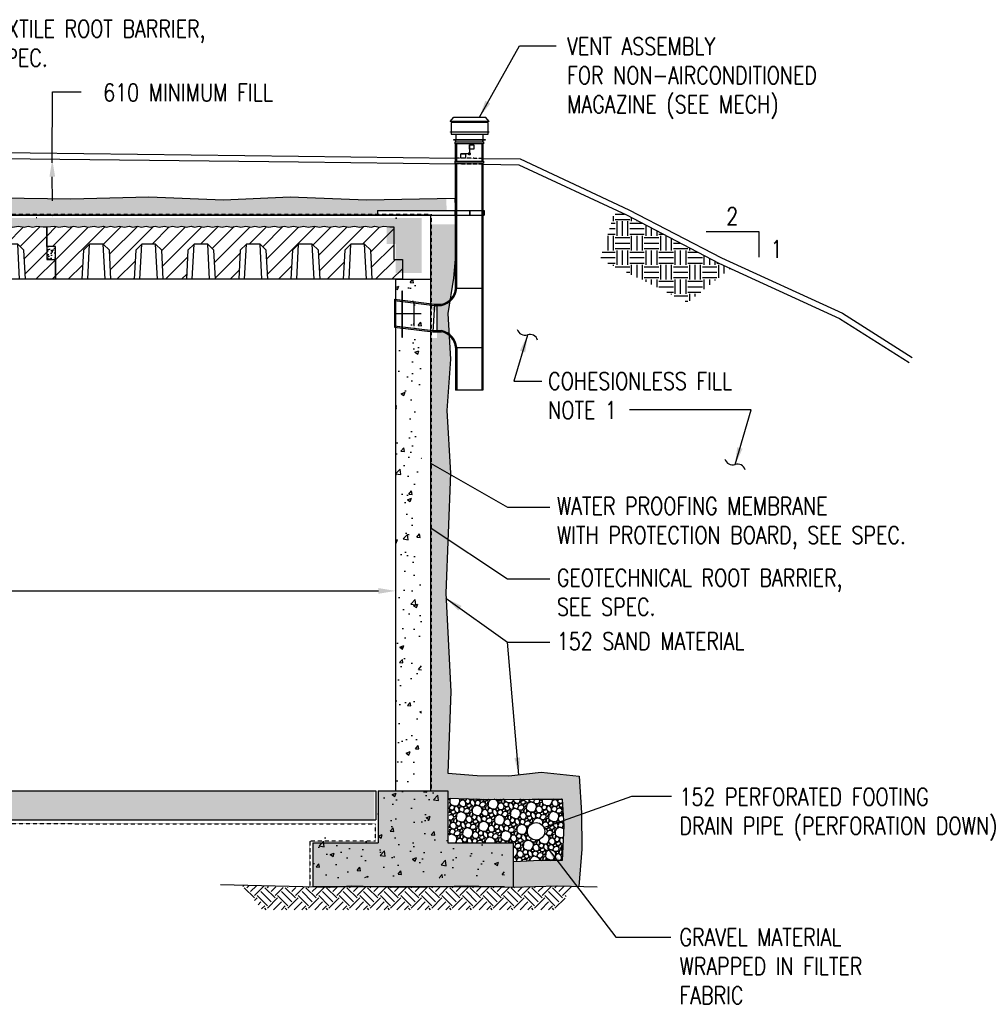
# Model space of a CAD drawing. Header units: millimetres. Extents: x -1420 to 32684, y -3794 to 19736.
# Tile 8 of 8: x 23816 to 32215, y 10800 to 19407. Entities that reach past the tile are written whole.
import ezdxf

# ---------------------------------------------------------------- set-up
doc = ezdxf.new("R2010")
doc.units = ezdxf.units.MM
doc.linetypes.add('HIDDEN', pattern=[0.375, 0.25, -0.125])
doc.linetypes.add('HIDDEN2', pattern=[0.1875, 0.125, -0.0625])
for name, color, linetype in [('1', 8, 'Continuous'), ('M-ANNO-TEXT', 8, 'Continuous'), ('M-EXHS-DUCT', 8, 'Continuous'), ('S-ANNO-DIMS', 2, 'Continuous'), ('S-ANNO-TEXT', 3, 'Continuous'), ('S-SECT-CONC', 3, 'Continuous'), ('S-SECT-PATT', 1, 'Continuous'), ('S-STRL-MISC', 4, 'Continuous')]:
    doc.layers.add(name, color=color, linetype=linetype)
doc.styles.add('BASE48', font='romans.shx', dxfattribs={"width": 0.8})
doc.dimstyles.new('DIM48', dxfattribs={"dimscale": 48, "dimtxt": 0.125, "dimasz": 0.09375, "dimexe": 0.0625, "dimexo": 0.0625, "dimgap": 0.0625, "dimtad": 1, "dimdec": 4, "dimzin": 3, "dimdsep": 46, "dimlunit": 4, "dimtxsty": 'BASE48', "dimblk": 'ARCHTICK', "dimcen": 0.09, "dimdle": 0.0625, "dimclrd": 256, "dimclre": 256, "dimclrt": 4, "dimadec": 0, "dimazin": 0, "dimtfac": 1, "dimtdec": 4, "dimtmove": 0, "dimatfit": 2, "dimfxl": 1, "dimfrac": 2, "dimtolj": 1, "dimtzin": 0, "dimlwd": -1, "dimlwe": -1, "dimarcsym": 0})
pattern_1 = [(50, (1140.64, -220.34), (358.63, -31.376), [37.5, -412.5]), (355, (1140.64, -220.34), (-69.3757, 376.096), [30, -330]), (100.4514, (1170.53, -222.95), (289.2547, 344.7198), [31.87, -350.571]), (46.1842, (1140.64, -120.34), (533.6205, -82.7595), [56.25, -618.75]), (96.6356, (1185.1, -127.24), (467.331, 487.059), [47.805, -525.8565]), (351.1842, (1140.64, -120.34), (467.331, 487.059), [45, -495]), (21, (1190.64, -145.34), (298.4535, -201.3094), [37.5, -412.5]), (326, (1190.64, -145.34), (121.6577, 362.575), [30, -330]), (71.4514, (1215.5, -162.1), (420.1113, 161.2652), [31.87, -350.571]), (37.5, (1140.64, -220.34), (6.07993, 166.44693), [0, -326, 0, -335, 0, -331.25]), (7.5, (1140.64, -220.34), (131.5348, 197.2059), [0, -191, 0, -318.5, 0, -126.25]), (327.5, (1029.14, -220.34), (266.9112, -11.27744), [0, -125, 0, -390, 0, -517.5]), (317.5, (979.14, -220.34), (291.593, 50.0525), [0, -162.5, 0, -259, 0, -367.5])]
pattern_2 = [(45, (-29316.08, -24681.97), (-70.71068, 70.71068), [])]

# ---------------------------------------------------------------- blocks, each defined once
blk = doc.blocks.new('A$C4E4C74AB')
at = {"layer": 'S-SECT-PATT'}
h = blk.add_hatch(dxfattribs=at)
h.set_pattern_fill('ANSI31', color=256, scale=800, style=0)
h.set_pattern_definition(pattern_2)
h.paths.add_polyline_path([(-76, 460), (-109, 460), (-163.5, 463.2), (-199.7, 456.8), (-240.5, 463.2), (-274.2, 456.8), (-326.6, 463.2), (-374, 456.8), (-417.7, 463.2), (-469.1, 456.8), (-514, 463.2), (-551.7, 456.8), (-588.9, 463.2), (-637.3, 456.8), (-685.1, 463.2), (-724.9, 456.8), (-769.2, 463.2), (-824.6, 456.8), (-862.3, 463.2), (-904.6, 456.8), (-954.1, 463.2), (-992.8, 456.8), (-1034.1, 463.2), (-1078.4, 456.8), (-1118.1, 463.2), (-1167.6, 456.8), (-1207.3, 463.2), (-1248.1, 456.8), (-1290.5, 463.2), (-1325.6, 456.8), (-1367.3, 463.2), (-1412.3, 456.8), (-1451.6, 463.2), (-1493.9, 456.8), (-1536.6, 463.2), (-1576.9, 456.8), (-1620.2, 463.2), (-1659.9, 456.8), (-1701.3, 463.2), (-1739.6, 456.8), (-1777.8, 463.2), (-1816.6, 456.8), (-1847.8, 463.2), (-1891, 456.8), (-1928.9, 463.2), (-1967.7, 456.8), (-2009.9, 463.2), (-2043.6, 456.8), (-2080.9, 463.2), (-2126.8, 456.8), (-2162.5, 463.2), (-2205.3, 456.8), (-2241, 463.2), (-2279.4, 456.8), (-2315.1, 463.2), (-2357.4, 456.8), (-2389.1, 463.2), (-2429.3, 456.8), (-2471.6, 463.2), (-2512.5, 456.8), (-2549.2, 463.2), (-2588.5, 456.8), (-2613.6, 463.2), (-2659.9, 456.8), (-2694.6, 463.2), (-2745.6, 456.8), (-2782.3, 463.2), (-2832.7, 456.8), (-2872.4, 463.2), (-2916.2, 456.8), (-2952.4, 463.2), (-3004.8, 456.8), (-3039.5, 463.2), (-3108, 460), (-3108, 287.4), (-3032, 287.4), (-3032, 0), (-2802, 0), (-2788.7, 254.1), (-2734.8, 308), (-2734.8, 308), (-2615.2, 308), (-2561.3, 254.1), (-2548, 0), (-2345, 0), (-2331.7, 254.1), (-2277.8, 308), (-2277.8, 308), (-2158.2, 308), (-2104.3, 254.1), (-2091, 0), (-1888, 0), (-1874.7, 254.1), (-1820.8, 308), (-1820.8, 308), (-1701.2, 308), (-1647.3, 254.1), (-1634, 0), (-1431, 0), (-1417.7, 254.1), (-1363.8, 308), (-1363.8, 308), (-1244.2, 308), (-1190.3, 254.1), (-1177, 0), (-974, 0), (-960.7, 254.1), (-906.8, 308), (-906.8, 308), (-787.2, 308), (-733.3, 254.1), (-720, 0), (-517, 0), (-503.7, 254.1), (-449.8, 308), (-449.8, 308), (-330.2, 308), (-276.3, 254.1), (-263, 0), (0, 0), (0, 172.6), (-76, 172.6)])
at = {"layer": 'S-SECT-CONC'}
blk.add_lwpolyline([(-76, 460), (-76, 172.6), (0, 172.6), (0, 0), (-3032, 0), (-3032, 287.4), (-3108, 287.4), (-3108, 460), (-3039.5, 463.2), (-3004.8, 456.8), (-2952.4, 463.2), (-2916.2, 456.8), (-2872.4, 463.2), (-2832.7, 456.8), (-2782.3, 463.2), (-2745.6, 456.8), (-2694.6, 463.2), (-2659.9, 456.8), (-2613.6, 463.2), (-2588.5, 456.8), (-2549.2, 463.2), (-2512.5, 456.8), (-2471.6, 463.2), (-2429.3, 456.8), (-2389.1, 463.2), (-2357.4, 456.8), (-2315.1, 463.2), (-2279.4, 456.8), (-2241, 463.2), (-2205.3, 456.8), (-2162.5, 463.2), (-2126.8, 456.8), (-2080.9, 463.2), (-2043.6, 456.8), (-2009.9, 463.2), (-1967.7, 456.8), (-1928.9, 463.2), (-1891, 456.8), (-1847.8, 463.2), (-1816.6, 456.8), (-1777.8, 463.2), (-1739.6, 456.8), (-1701.3, 463.2), (-1659.9, 456.8), (-1620.2, 463.2), (-1576.9, 456.8), (-1536.6, 463.2), (-1493.9, 456.8), (-1451.6, 463.2), (-1412.3, 456.8), (-1367.3, 463.2), (-1325.6, 456.8), (-1290.5, 463.2), (-1248.1, 456.8), (-1207.3, 463.2), (-1167.6, 456.8), (-1118.1, 463.2), (-1078.4, 456.8), (-1034.1, 463.2), (-992.8, 456.8), (-954.1, 463.2), (-904.6, 456.8), (-862.3, 463.2), (-824.6, 456.8), (-769.2, 463.2), (-724.9, 456.8), (-685.1, 463.2), (-637.3, 456.8), (-588.9, 463.2), (-551.7, 456.8), (-514, 463.2), (-469.1, 456.8), (-417.7, 463.2), (-374, 456.8), (-326.6, 463.2), (-274.2, 456.8), (-240.5, 463.2), (-199.7, 456.8), (-163.5, 463.2), (-109, 460)], close=True, dxfattribs=at)
for points in [[(-2548, 0), (-2561.3, 254.1), (-2615.2, 308), (-2734.8, 308), (-2788.7, 254.1), (-2802, 0)], [(-2091, 0), (-2104.3, 254.1), (-2158.2, 308), (-2277.8, 308), (-2331.7, 254.1), (-2345, 0)], [(-1634, 0), (-1647.3, 254.1), (-1701.2, 308), (-1820.8, 308), (-1874.7, 254.1), (-1888, 0)], [(-1177, 0), (-1190.3, 254.1), (-1244.2, 308), (-1363.8, 308), (-1417.7, 254.1), (-1431, 0)], [(-720, 0), (-733.3, 254.1), (-787.2, 308), (-906.8, 308), (-960.7, 254.1), (-974, 0)], [(-263, 0), (-276.3, 254.1), (-330.2, 308), (-449.8, 308), (-503.7, 254.1), (-517, 0)]]:
    blk.add_lwpolyline(points, dxfattribs=at)
at = {"layer": 'S-SECT-PATT'}
for p, q in [((-2750.9, 0), (-2734.8, 308)), ((-2599.1, 0), (-2615.2, 308)), ((-2293.9, 0), (-2277.8, 308)), ((-2142.1, 0), (-2158.2, 308)), ((-1836.9, 0), (-1820.8, 308)), ((-1685.1, 0), (-1701.2, 308)), ((-1379.9, 0), (-1363.8, 308)), ((-1228.1, 0), (-1244.2, 308)), ((-922.9, 0), (-906.8, 308)), ((-771.1, 0), (-787.2, 308)), ((-465.9, 0), (-449.8, 308)), ((-314.1, 0), (-330.2, 308))]:
    blk.add_line(p, q, dxfattribs=at)
blk = doc.blocks.new('A$C40BD3B59')
at = {"layer": 'S-SECT-PATT'}
h = blk.add_hatch(dxfattribs=at)
h.set_pattern_fill('ANSI31', color=256, scale=800, style=0)
h.set_pattern_definition(pattern_2)
h.paths.add_polyline_path([(-76, 460), (-109, 460), (-163.5, 463.2), (-199.7, 456.8), (-240.5, 463.2), (-274.2, 456.8), (-326.6, 463.2), (-374, 456.8), (-417.7, 463.2), (-469.1, 456.8), (-514, 463.2), (-551.7, 456.8), (-588.9, 463.2), (-637.3, 456.8), (-685.1, 463.2), (-724.9, 456.8), (-769.2, 463.2), (-824.6, 456.8), (-862.3, 463.2), (-904.6, 456.8), (-954.1, 463.2), (-992.8, 456.8), (-1034.1, 463.2), (-1078.4, 456.8), (-1118.1, 463.2), (-1167.6, 456.8), (-1207.3, 463.2), (-1248.1, 456.8), (-1290.5, 463.2), (-1325.6, 456.8), (-1367.3, 463.2), (-1412.3, 456.8), (-1451.6, 463.2), (-1493.9, 456.8), (-1536.6, 463.2), (-1576.9, 456.8), (-1620.2, 463.2), (-1659.9, 456.8), (-1701.3, 463.2), (-1739.6, 456.8), (-1777.8, 463.2), (-1816.6, 456.8), (-1847.8, 463.2), (-1891, 456.8), (-1928.9, 463.2), (-1967.7, 456.8), (-2009.9, 463.2), (-2043.6, 456.8), (-2080.9, 463.2), (-2126.8, 456.8), (-2162.5, 463.2), (-2205.3, 456.8), (-2241, 463.2), (-2279.4, 456.8), (-2315.1, 463.2), (-2357.4, 456.8), (-2389.1, 463.2), (-2429.3, 456.8), (-2471.6, 463.2), (-2512.5, 456.8), (-2549.2, 463.2), (-2588.5, 456.8), (-2613.6, 463.2), (-2659.9, 456.8), (-2694.6, 463.2), (-2745.6, 456.8), (-2782.3, 463.2), (-2832.7, 456.8), (-2872.4, 463.2), (-2916.2, 456.8), (-2952.4, 463.2), (-3004.8, 456.8), (-3039.5, 463.2), (-3108, 460), (-3108, 287.4), (-3032, 287.4), (-3032, 0), (-2802, 0), (-2788.7, 254.1), (-2734.8, 308), (-2734.8, 308), (-2615.2, 308), (-2561.3, 254.1), (-2548, 0), (-2345, 0), (-2331.7, 254.1), (-2277.8, 308), (-2277.8, 308), (-2158.2, 308), (-2104.3, 254.1), (-2091, 0), (-1888, 0), (-1874.7, 254.1), (-1820.8, 308), (-1820.8, 308), (-1701.2, 308), (-1647.3, 254.1), (-1634, 0), (-1431, 0), (-1417.7, 254.1), (-1363.8, 308), (-1363.8, 308), (-1244.2, 308), (-1190.3, 254.1), (-1177, 0), (-974, 0), (-960.7, 254.1), (-906.8, 308), (-906.8, 308), (-787.2, 308), (-733.3, 254.1), (-720, 0), (-517, 0), (-503.7, 254.1), (-449.8, 308), (-449.8, 308), (-330.2, 308), (-276.3, 254.1), (-263, 0), (0, 0), (0, 172.6), (-76, 172.6)])
at = {"layer": 'S-SECT-CONC'}
blk.add_lwpolyline([(-76, 460), (-76, 172.6), (0, 172.6), (0, 0), (-3032, 0), (-3032, 287.4), (-3108, 287.4), (-3108, 460), (-3039.5, 463.2), (-3004.8, 456.8), (-2952.4, 463.2), (-2916.2, 456.8), (-2872.4, 463.2), (-2832.7, 456.8), (-2782.3, 463.2), (-2745.6, 456.8), (-2694.6, 463.2), (-2659.9, 456.8), (-2613.6, 463.2), (-2588.5, 456.8), (-2549.2, 463.2), (-2512.5, 456.8), (-2471.6, 463.2), (-2429.3, 456.8), (-2389.1, 463.2), (-2357.4, 456.8), (-2315.1, 463.2), (-2279.4, 456.8), (-2241, 463.2), (-2205.3, 456.8), (-2162.5, 463.2), (-2126.8, 456.8), (-2080.9, 463.2), (-2043.6, 456.8), (-2009.9, 463.2), (-1967.7, 456.8), (-1928.9, 463.2), (-1891, 456.8), (-1847.8, 463.2), (-1816.6, 456.8), (-1777.8, 463.2), (-1739.6, 456.8), (-1701.3, 463.2), (-1659.9, 456.8), (-1620.2, 463.2), (-1576.9, 456.8), (-1536.6, 463.2), (-1493.9, 456.8), (-1451.6, 463.2), (-1412.3, 456.8), (-1367.3, 463.2), (-1325.6, 456.8), (-1290.5, 463.2), (-1248.1, 456.8), (-1207.3, 463.2), (-1167.6, 456.8), (-1118.1, 463.2), (-1078.4, 456.8), (-1034.1, 463.2), (-992.8, 456.8), (-954.1, 463.2), (-904.6, 456.8), (-862.3, 463.2), (-824.6, 456.8), (-769.2, 463.2), (-724.9, 456.8), (-685.1, 463.2), (-637.3, 456.8), (-588.9, 463.2), (-551.7, 456.8), (-514, 463.2), (-469.1, 456.8), (-417.7, 463.2), (-374, 456.8), (-326.6, 463.2), (-274.2, 456.8), (-240.5, 463.2), (-199.7, 456.8), (-163.5, 463.2), (-109, 460)], close=True, dxfattribs=at)
for points in [[(-2548, 0), (-2561.3, 254.1), (-2615.2, 308), (-2734.8, 308), (-2788.7, 254.1), (-2802, 0)], [(-2091, 0), (-2104.3, 254.1), (-2158.2, 308), (-2277.8, 308), (-2331.7, 254.1), (-2345, 0)], [(-1634, 0), (-1647.3, 254.1), (-1701.2, 308), (-1820.8, 308), (-1874.7, 254.1), (-1888, 0)], [(-1177, 0), (-1190.3, 254.1), (-1244.2, 308), (-1363.8, 308), (-1417.7, 254.1), (-1431, 0)], [(-720, 0), (-733.3, 254.1), (-787.2, 308), (-906.8, 308), (-960.7, 254.1), (-974, 0)], [(-263, 0), (-276.3, 254.1), (-330.2, 308), (-449.8, 308), (-503.7, 254.1), (-517, 0)]]:
    blk.add_lwpolyline(points, dxfattribs=at)
at = {"layer": 'S-SECT-PATT'}
for p, q in [((-2750.9, 0), (-2734.8, 308)), ((-2599.1, 0), (-2615.2, 308)), ((-2293.9, 0), (-2277.8, 308)), ((-2142.1, 0), (-2158.2, 308)), ((-1836.9, 0), (-1820.8, 308)), ((-1685.1, 0), (-1701.2, 308)), ((-1379.9, 0), (-1363.8, 308)), ((-1228.1, 0), (-1244.2, 308)), ((-922.9, 0), (-906.8, 308)), ((-771.1, 0), (-787.2, 308)), ((-465.9, 0), (-449.8, 308)), ((-314.1, 0), (-330.2, 308))]:
    blk.add_line(p, q, dxfattribs=at)

msp = doc.modelspace()

# ---------------------------------------------------------------- hatches: boundary and pattern name
at = {"layer": 'S-SECT-PATT'}
h = msp.add_hatch(dxfattribs=at)
h.set_pattern_fill('AR-SAND', color=256, scale=50, angle=45, style=0)
h.set_pattern_definition([(82.5, (1140.64, -141.34), (-70.35066, 65.89636), [0, -76, 0, -85, 0, -81.25]), (52.5, (1140.64, -141.34), (-37.2069, 162.349), [0, -41, 0, -68.5, 0, -26.25]), (12.5, (1097.16, -184.825), (109.90146, 110.30162), [0, -25, 0, -90, 0, -117.5]), (2.5, (1097.16, -184.83), (75.2521, 137.31314), [0, -12.5, 0, -59, 0, -67.5])])
h.paths.add_polyline_path([(24101.8, 17842.7), (23444.2, 17851.4), (23409.5, 17850.8), (23411.4, 17698.4), (24101.8, 17698.4)])
h.paths.add_polyline_path([(27544.5, 17845.4), (26847.5, 17833.5), (26181.1, 17857.3), (25598.9, 17833.5), (24945.7, 17857.9), (24262.3, 17840.6), (24101.8, 17842.7), (24101.8, 17698.4), (26943.4, 17698.4), (26943.4, 17738.4), (27549.7, 17738.4)])
h = msp.add_hatch(dxfattribs=at)
h.set_pattern_fill('EARTH', color=1, scale=507.998984, style=0)
h.set_pattern_definition([(0, (2607.15, 3182.39), (126.99975, 126.99975), [126.9997, -126.9997]), (0, (2607.15, 3230.02), (126.99975, 126.99975), [126.9997, -126.9997]), (0, (2607.15, 3277.64), (126.99975, 126.99975), [126.9997, -126.9997]), (90, (2623.02, 3293.52), (-126.99975, 126.99975), [126.9997, -126.9997]), (90, (2670.65, 3293.52), (-126.99975, 126.99975), [126.9997, -126.9997]), (90, (2718.27, 3293.52), (-126.99975, 126.99975), [126.9997, -126.9997])])
h.paths.add_polyline_path([(29119.1, 17700.7), (29024.2, 17745.1), (28890.7, 17313.3), (29656.3, 16935.2), (30031.4, 17232.9), (29927.7, 17280.4)])
h = msp.add_hatch(dxfattribs=at)
h.set_pattern_fill('AR-CONC', color=256, scale=50, style=0)
h.set_pattern_definition([(50, (1140.64, -166.34), (358.63, -31.376), [37.5, -412.5]), (355, (1140.64, -166.34), (-69.3757, 376.096), [30, -330]), (100.4514, (1170.53, -168.95), (289.2547, 344.7198), [31.87, -350.571]), (46.1842, (1140.64, -66.34), (533.6205, -82.7595), [56.25, -618.75]), (96.6356, (1185.1, -73.24), (467.331, 487.059), [47.805, -525.8565]), (351.1842, (1140.64, -66.34), (467.331, 487.059), [45, -495]), (21, (1190.64, -91.34), (298.4535, -201.3094), [37.5, -412.5]), (326, (1190.64, -91.34), (121.6577, 362.575), [30, -330]), (71.4514, (1215.5, -108.1), (420.1113, 161.2652), [31.87, -350.571]), (37.5, (1140.64, -166.34), (6.07993, 166.44693), [0, -326, 0, -335, 0, -331.25]), (7.5, (1140.64, -166.34), (131.5348, 197.2059), [0, -191, 0, -318.5, 0, -126.25]), (327.5, (1029.14, -166.34), (266.9112, -11.27744), [0, -125, 0, -390, 0, -517.5]), (317.5, (979.14, -166.34), (291.593, 50.0525), [0, -162.5, 0, -259, 0, -367.5])])
h.paths.add_polyline_path([(27330.4, 17673.4), (24101.8, 17673.4), (24101.8, 17597.4), (27025.8, 17597.4), (27025.8, 17445.4), (27101.8, 17445.4), (27101.8, 17191.4), (27330.4, 17191.4)])
h.paths.add_polyline_path([(24101.8, 17673.4), (2870.2, 17673.4), (2870.2, 17445.4), (2946.2, 17445.4), (2946.2, 17597.4), (24101.8, 17597.4)])
h = msp.add_hatch(dxfattribs=at)
h.set_pattern_fill('AR-SAND', color=256, scale=50, angle=45, style=0)
h.set_pattern_definition([(82.5, (1140.64, -220.34), (-70.35066, 65.89636), [0, -76, 0, -85, 0, -81.25]), (52.5, (1140.64, -220.34), (-37.2069, 162.349), [0, -41, 0, -68.5, 0, -26.25]), (12.5, (1097.16, -263.83), (109.90146, 110.30162), [0, -25, 0, -90, 0, -117.5]), (2.5, (1097.16, -263.83), (75.2521, 137.31314), [0, -12.5, 0, -59, 0, -67.5])])
h.paths.add_polyline_path([(27582.3, 16440.5), (27557.9, 16839), (27608.8, 17147.2), (27627.4, 17353.5), (27627.4, 17619.4), (27414.3, 17619.4), (27414.3, 16869.2), (27442.1, 16865.8), (27463.7, 16865.8), (27463.7, 16625.3), (27427.4, 16625.3), (27414.3, 16626.9), (27414.3, 12667.4), (27559, 12667.4), (27559, 12602.3), (27931.6, 12591.7), (28297, 12594.1), (28559.1, 12594.1), (28574.2, 12358.7), (28559.1, 12057.4), (28365.7, 12057.4), (28137.6, 12044.9), (28131, 12045.5), (28131, 12210.2), (27559, 12210.2), (27559, 12667.4), (26949.6, 12667.4), (26949.6, 12210.2), (26377.6, 12210.2), (26377.6, 11829.4), (26612.3, 11829.4), (26718.6, 11836.7), (26943.9, 11829.4), (27466.5, 11829.4), (27730.9, 11836.7), (28124.1, 11823.8), (28515.2, 11834.4), (28705.2, 11830.4), (28730, 12156.6), (28726.5, 12474.7), (28708.5, 12793.5), (28376.3, 12828.4), (28093, 12797), (27816.8, 12800.5), (27558.8, 12819.4), (27584.2, 13535.1), (27540.5, 14392.5), (27582.5, 15442.7), (27550.9, 15991.9)])
h = msp.add_hatch(dxfattribs=at)
h.set_pattern_fill('AR-SAND', color=256, scale=25, angle=45, style=0)
h.set_pattern_definition([(82.5, (19332.643, -220.34), (-35.17533, 32.94818), [0, -38, 0, -42.5, 0, -40.625]), (52.5, (19332.643, -220.34), (-18.60344, 81.1745), [0, -20.5, 0, -34.25, 0, -13.125]), (12.5, (19310.9, -242.083), (54.95073, 55.15081), [0, -12.5, 0, -45, 0, -58.75]), (2.5, (19310.9, -242.08), (37.62605, 68.65657), [0, -6.25, 0, -29.5, 0, -33.75])])
h.paths.add_polyline_path([(24129.8, 17424.8), (24053.8, 17424.8), (24053.8, 17309.9), (24129.8, 17309.9)])
h = msp.add_hatch(dxfattribs=at)
h.set_pattern_fill('AR-CONC', color=256, scale=50, style=0)
h.set_pattern_definition(pattern_1)
h.paths.add_polyline_path([(27330.4, 17137.4), (27101.8, 17137.4), (27101.8, 16907.6), (27156.6, 16900.9), (27156.6, 16980.6), (27161.7, 16980.6), (27161.7, 16900.2), (27330.4, 16879.5)])
h.paths.add_polyline_path([(27263.2, 16877.6), (27161.7, 16890.1), (27161.7, 16785.3), (27263.2, 16785.3)])
h.paths.add_polyline_path([(27161.7, 16785.3), (27161.7, 16668), (27330.4, 16647.3), (27330.4, 16785.3)])
h.paths.add_polyline_path([(27330.4, 16637.2), (27161.7, 16657.9), (27161.7, 16577.3), (27156.6, 16577.3), (27156.6, 16658.5), (27101.8, 16665.2), (27101.8, 12667.4), (27330.4, 12667.4)])
h = msp.add_hatch(dxfattribs=at)
h.set_pattern_fill('AR-CONC', color=256, scale=50, style=0)
h.set_pattern_definition(pattern_1)
h.paths.add_polyline_path([(2870.2, 12667.4), (2870.2, 12413.4), (26917.4, 12413.4), (26917.4, 12667.4)])
h = msp.add_hatch(dxfattribs=at)
h.set_pattern_fill('AR-CONC', color=256, scale=50, style=0)
h.set_pattern_definition([(50, (1140.64, -220.34), (358.63, -31.376), [37.5, -412.5]), (355, (1140.64, -220.34), (-69.3757, 376.096), [30, -330]), (100.4514, (1170.53, -222.95), (289.2547, 344.7198), [31.87, -350.571]), (46.1842, (1140.64, -120.34), (533.6205, -82.7595), [56.25, -618.75]), (96.6356, (1185.1, -127.24), (467.331, 487.059), [47.805, -525.8565]), (351.1842, (1140.64, -120.34), (467.331, 487.059), [45, -495]), (21, (1190.64, -145.34), (298.4535, -201.3094), [37.5, -412.5]), (326, (1190.64, -145.34), (121.6577, 362.575), [30, -330]), (71.4514, (1215.5, -162.1), (420.1113, 161.2652), [31.87, -350.571]), (37.5, (1140.64, -220.34), (6.07993, 166.4469), [0, -326, 0, -335, 0, -331.25]), (7.5, (1140.64, -220.34), (131.5348, 197.2059), [0, -191, 0, -318.5, 0, -126.25]), (327.5, (1029.14, -220.34), (266.9112, -11.27744), [0, -125, 0, -390, 0, -517.5]), (317.5, (979.14, -220.34), (291.593, 50.0525), [0, -162.5, 0, -259, 0, -367.5])])
h.paths.add_polyline_path([(27559, 12210.2), (27559, 12286.2), (27482.6, 12286.2), (27482.6, 12667.4), (26949.6, 12667.4), (26949.6, 12286.2), (26377.6, 12286.2), (26377.6, 11905.4), (26612.3, 11905.4), (26718.6, 11912.7), (26943.9, 11905.4), (27466.5, 11905.4), (27730.9, 11912.7), (27954.9, 11905.4), (28054.6, 11905.4), (28054.6, 12210.2)])
h = msp.add_hatch(dxfattribs=at)
h.set_pattern_fill('STONES', color=256, scale=149.9997, angle=22, style=0)
h.set_pattern_definition([(22, (1227.78, -20.48), (-56.1909, 139.0773), [7.5, -22.49995, 7.5, -112.49977]), (22, (1256.93, 7.48), (-56.1909, 139.0773), [7.5, -142.4997]), (22, (1181.77, -6.71), (-56.1909, 139.0773), [15, -134.9997]), (22, (1144.2, -13.8), (-56.1909, 139.0773), [22.49995, -127.49975]), (22, (1210.92, 21.25), (-56.1909, 139.0773), [14.99997, -14.99997, 22.49995, -97.4998]), (22, (1195.54, 39.3), (-56.1909, 139.0773), [22.49995, -127.49975]), (22, (1157.96, 32.2), (-56.1909, 139.0773), [22.49995, -52.4999, 22.49995, -52.4999]), (22, (1121.72, 41.83), (-56.1909, 139.0773), [22.49995, -7.5, 7.5, -112.49977]), (22, (1206.5, 92.26), (-56.1909, 139.0773), [7.5, -142.4997]), (22, (1173.07, 94.93), (-56.1909, 139.0773), [15, -134.9997]), (112, (1079.86, 65.36), (-139.0773, -56.1909), [15, -134.9997]), (112, (1133.1, -26.37), (-139.0773, -56.1909), [7.5, -14.99997, 22.49995, -104.9998]), (112, (1162.25, 1.58), (-139.0773, -56.1909), [29.99994, -7.5, 7.5, -104.9998]), (112, (1169.06, 44.78), (-139.0773, -56.1909), [22.49995, -127.49975]), (112, (1201.3, -15), (-139.0773, -56.1909), [15, -134.9997]), (112, (1163.3, 99.07), (-139.0773, -56.1909), [15, -134.9997]), (112, (1203.97, 18.44), (-139.0773, -56.1909), [14.99997, -74.99985, 7.5, -52.4999]), (112, (1196.74, 96.4), (-139.0773, -56.1909), [7.5, -7.5, 7.5, -127.49975]), (112, (1228.98, 36.63), (-139.0773, -56.1909), [14.99997, -22.49995, 14.99997, -97.4998]), (112, (1249.98, 4.67), (-139.0773, -56.1909), [15, -134.9997]), (67, (1131.76, -43.09), (-56.19088, 139.0773), [21.2131, -42.42632, 31.81974, -116.67245]), (67, (1124.81, -45.9), (-56.19088, 139.0773), [21.21316, -190.91845]), (67, (1195.68, -1.09), (-56.19088, 139.0773), [21.21316, -190.91845]), (67, (1153.68, 62.83), (-56.19088, 139.0773), [21.21316, -190.91845]), (67, (1244.36, 18.58), (-56.19088, 139.0773), [21.21316, -190.91845]), (67, (1120.52, -15.28), (-56.19088, 139.0773), [10.6066, -201.525]), (67, (1117.57, 32.07), (-56.19088, 139.0773), [10.6066, -201.525]), (67, (1151.15, -10.99), (-56.19088, 139.0773), [10.6066, -201.525]), (67, (1145.39, 43.3), (-56.19088, 139.0773), [10.6066, -201.525]), (67, (1198.35, 32.35), (-56.19088, 139.0773), [10.6066, -201.525]), (67, (1167.45, 108.84), (-56.19088, 139.0773), [10.6066, -201.525]), (67, (1186.97, 100.55), (-56.19088, 139.0773), [10.6066, -201.525]), (67, (1224.83, 26.87), (-56.19088, 139.0773), [10.6066, -201.525]), (67, (1245.83, -5.09), (-56.19088, 139.0773), [10.6066, -201.525]), (67, (1223.36, 50.54), (-56.19088, 139.0773), [10.6066, -201.525]), (67, (1195.26, 120.08), (-56.19088, 139.0773), [10.6066, -201.525]), (67, (1213.45, 95.07), (-56.19088, 139.0773), [10.6066, -201.525]), (157, (1180.02, 97.74), (-139.0773, -56.19088), [10.6066, -201.525]), (157, (1188.31, 117.27), (-139.0773, -56.19088), [10.6066, -201.525]), (157, (1206.5, 92.26), (-139.0773, -56.19088), [10.6066, -201.525]), (157, (1216.12, 128.5), (-139.0773, -56.19088), [10.6066, -201.525]), (157, (1166.25, 51.73), (-139.0773, -56.19088), [10.6066, -201.525]), (157, (1157.96, 32.21), (-139.0773, -56.19088), [10.6066, -201.525]), (157, (1130.29, -19.42), (-139.0773, -56.19088), [10.6066, -201.525]), (157, (1144.2, -13.8), (-139.0773, -56.19088), [10.6066, -201.525]), (157, (1138.44, 40.49), (-139.0773, -56.19088), [10.6066, -201.525]), (157, (1119.05, 8.39), (-139.0773, -56.19088), [10.6066, -201.525]), (157, (1210.92, 21.25), (-139.0773, -56.19088), [10.6066, -201.525]), (157, (1226.17, 43.58), (-139.0773, -56.19088), [10.6066, -201.525]), (157, (1244.36, 18.58), (-139.0773, -56.19088), [10.6066, -201.525]), (157, (1238.74, 32.49), (-139.0773, -56.19088), [10.6066, -201.525]), (157, (1256.93, 7.48), (-139.0773, -56.19088), [10.6066, -201.525]), (157, (1111.96, 45.97), (-139.0773, -56.19088), [21.21316, -190.91845]), (157, (1198.35, 32.35), (-139.0773, -56.19088), [21.21316, -190.91845]), (157, (1211.06, -19.14), (-139.0773, -56.19088), [53.0329, -159.0987]), (48.56505, (1102.33, 9.73), (139.0773, 56.19088), [16.77, -318.63956]), (48.56505, (1140.05, -23.565), (139.0773, 56.19088), [16.77, -318.63956]), (48.56505, (1142.58, 50.26), (139.0773, 56.19088), [16.77, -318.63956]), (48.56505, (1234.736, -17.666), (139.0773, 56.19088), [16.77, -318.63956]), (48.56505, (1199.827, 8.674), (139.0773, 56.19088), [16.77, -318.63956]), (48.56505, (1202.496, 42.11), (139.0773, 56.19088), [16.77, -318.63956]), (48.56505, (1161.97, 82.36), (139.0773, 56.19088), [16.77, -318.63956]), (48.56505, (1213.454, 95.07), (139.0773, 56.19088), [16.77, -318.63956]), (85.43495, (1116.24, 15.35), (-56.19088, 139.0773), [16.77, -318.63956]), (85.43495, (1113.43, 22.3), (-56.19088, 139.0773), [16.77, -318.63956]), (85.43495, (1160.63, 65.64), (-56.19088, 139.0773), [33.5399, -301.8696]), (85.43495, (1212.12, 78.35), (-56.19088, 139.0773), [16.77, -318.63956]), (85.43495, (1213.594, 54.68), (-56.19088, 139.0773), [16.77, -318.63956]), (85.43495, (1155.294, -1.23), (-56.19088, 139.0773), [16.77, -318.63956]), (85.43495, (1193.93, 103.36), (-56.19088, 139.0773), [16.77, -318.63956]), (85.43495, (1217.6, 104.834), (-56.19088, 139.0773), [16.77, -318.63956]), (138.56505, (1092.43, 54.26), (-56.19088, 139.0773), [16.77, -318.63956]), (138.56505, (1213.874, -26.095), (-56.19088, 139.0773), [16.77, -318.63956]), (138.56505, (1114.765, 39.02), (-56.19088, 139.0773), [16.77, -318.63956]), (138.56505, (1224.69, 67.255), (-56.19088, 139.0773), [16.77, -318.63956]), (138.56505, (1178.825, 40.634), (-56.19088, 139.0773), [16.77, -318.63956]), (138.56505, (1209.31, 85.31), (-56.19088, 139.0773), [16.77, -318.63956]), (138.56505, (1151.01, 29.396), (-56.19088, 139.0773), [16.77, -318.63956]), (138.56505, (1134.43, -9.66), (-56.19088, 139.0773), [16.77, -318.63956]), (175.43495, (1102.19, 50.12), (-139.0773, -56.19088), [16.77, -318.63956]), (175.43495, (1181.775, -6.71), (-139.0773, -56.19088), [16.77, -318.63956]), (175.43495, (1128.67, 44.64), (-139.0773, -56.19088), [16.77, -318.63956]), (175.43495, (1234.596, 22.72), (-139.0773, -56.19088), [16.77, -318.63956]), (175.43495, (1227.78, -20.476), (-139.0773, -56.19088), [16.77, -318.63956]), (175.43495, (1196.74, 96.405), (-139.0773, -56.19088), [16.77, -318.63956]), (175.43495, (1195.54, 39.3), (-139.0773, -56.19088), [16.77, -318.63956]), (175.43495, (1102.19, 50.12), (-139.0773, -56.19088), [16.77, -318.63956]), (175.43495, (1241.41, 65.92), (-139.0773, -56.19088), [16.77, -318.63956]), (265.43495, (1131.76, -43.09), (56.19088, -139.0773), [16.77, -318.63956])])
edge = h.paths.add_edge_path(flags=16)
edge.add_arc((28330.9, 12312), 76, 0, 360)
h.paths.add_polyline_path([(27572.1, 12210.2), (28131, 12210.2), (28131, 12045.5), (28137.6, 12044.9), (28365.7, 12057.4), (28559.1, 12057.4), (28574.2, 12358.7), (28559.1, 12594.1), (28297, 12594.1), (27931.6, 12591.7), (27572.1, 12602.3)])
h = msp.add_hatch(dxfattribs=at)
h.set_pattern_fill('EARTH', color=1, scale=507.998984, angle=45, style=0)
h.set_pattern_definition([(45, (10602.61, 10853.82), (1e-14, 179.6048), [126.9997, -126.9997]), (45, (10568.93, 10887.49), (1e-14, 179.6048), [126.9997, -126.9997]), (45, (10535.26, 10921.17), (1e-14, 179.6048), [126.9997, -126.9997]), (135, (10535.26, 10943.62), (-179.6048, 1e-14), [126.9997, -126.9997]), (135, (10568.93, 10977.3), (-179.6048, 1e-14), [126.9997, -126.9997]), (135, (10602.61, 11010.97), (-179.6048, 1e-14), [126.9997, -126.9997])])
h.paths.add_polyline_path([(28649, 11831.6), (28515.2, 11834.4), (28124.1, 11823.8), (27954.9, 11829.4), (27466.5, 11829.4), (27382.7, 11827), (27015.2, 11827), (26943.9, 11829.4), (26628.3, 11829.4), (26157.1, 11820), (25823.8, 11839.3), (25823.9, 11839.8), (25758.7, 11841.8), (25936.4, 11627.3), (28521.5, 11627.3)])

# ---------------------------------------------------------------- linework, layer by layer
at = {"layer": '1', "linetype": 'Continuous'}
msp.add_point((27106.2, 17673.3), dxfattribs=at)
at = {"layer": 'Defpoints'}
msp.add_line((27301.6, 16937.1), (27301.6, 16937.1), dxfattribs=at)
at = {"layer": 'M-ANNO-TEXT'}
msp.add_line((27620.3, 17738.4), (27620.3, 17698.4), dxfattribs=at)
at = {"layer": 'M-EXHS-DUCT'}
for p, q in [((27580.2, 18517.3, -9.5), (27611.9, 18555.5, -9.5)), ((27593.2, 18517.3, -9.5), (27580.2, 18517.3, -9.5)), ((27611.9, 18554.7, -9.5), (27889.9, 18554.7, -9.5)), ((27921.7, 18517.3, -9.5), (27889.9, 18555.5, -9.5)), ((27920, 18517.3, -9.5), (27907, 18517.3, -9.5)), ((27627.4, 18171), (27627.4, 18321.1)), ((27637.5, 18171), (27637.5, 18321.1)), ((27856.3, 18321.1), (27856.3, 18171)), ((27866.3, 18321.1), (27866.3, 18171)), ((27747.7, 18235), (27674, 18235)), ((27627.4, 17058.8), (27627.4, 18151.5)), ((27637.5, 17058.8), (27637.5, 18151.5)), ((27856.3, 18151.5), (27856.3, 16168.1)), ((27866.3, 18151.5), (27866.3, 16168.1)), ((26943.4, 17738.4), (27876, 17738.4)), ((26943.4, 17738.4), (26943.4, 17698.4)), ((27748.2, 17738.4), (27748.2, 17698.4)), ((27751.2, 17738.4), (27751.2, 17698.4)), ((27876, 17738.4), (27876, 17698.4)), ((26943.4, 17698.4), (27876, 17698.4)), ((27626.8, 17058.8), (27855.7, 17058.8)), ((27092.5, 16962.7), (27442.1, 16919.8)), ((27092.5, 16962.7), (27092.5, 16719.3)), ((27092.5, 16952.6, 0), (27441.5, 16909.7, 0.2)), ((27101.8, 16950.3), (27102, 16728.3)), ((27263.2, 16940.1), (27263.2, 16727.3)), ((27442.1, 16919.8), (27427.4, 16679.3, 3.9)), ((27441.5, 16909.7, 3.9), (27503.3, 16909.7, 3.9)), ((27442.1, 16919.8, 3.9), (27503.3, 16919.8, 3.9)), ((27463.7, 16919.8, 3.9), (27463.7, 16679.3, 3.9)), ((27101.9, 16839.3), (27327, 16839.3)), ((27092.5, 16730.5), (27428, 16689.3)), ((27092.5, 16720.4), (27427.4, 16679.3)), ((27427.4, 16679.3, 3.9), (27503.3, 16679.3, 3.9)), ((27428, 16689.3, 3.9), (27503.3, 16689.3, 3.9)), ((27626.8, 16540.3), (27865.8, 16540.3)), ((27626.8, 16540.3), (27626.8, 16168.1)), ((27637.1, 16540.3), (27637.1, 16168.1)), ((27865.8, 16168.1, 0.9), (27626.8, 16168.1))]:
    msp.add_line(p, q, dxfattribs=at)
at = {"layer": 'M-EXHS-DUCT', "elevation": -9.5}
for points in [[(27588.3, 18405.2), (27912.7, 18405.2), (27912.7, 18509.5), (27588.3, 18509.5)], [(27593.2, 18510.3), (27906.2, 18510.3), (27906.2, 18517.3), (27593.2, 18517.3)], [(27582.6, 18427), (27917.6, 18427), (27917.6, 18422.3), (27582.6, 18422.3)], [(27611.9, 18359.3), (27885.9, 18359.3), (27885.9, 18353.8), (27611.9, 18353.8)], [(27623.3, 18340.6), (27872.1, 18340.6), (27872.1, 18321.1), (27623.3, 18321.1)], [(27627.3, 18341.4), (27628.1, 18341.4), (27628.1, 18351.5), (27627.3, 18351.5)], [(27629, 18360.1), (27868, 18360.1), (27868, 18404.4), (27629, 18404.4)], [(27866.4, 18340.6), (27865.6, 18340.6), (27865.6, 18349.1), (27866.4, 18349.1)]]:
    msp.add_lwpolyline(points, close=True, dxfattribs=at)
at = {"layer": 'M-EXHS-DUCT', "const_width": 14.5}
msp.add_lwpolyline([(27740.4, 18235, 1), (27754.9, 18235, 1)], format="xyb", close=True, dxfattribs=at)
at = {"layer": 'M-EXHS-DUCT'}
msp.add_lwpolyline([(27747.7, 18313.5), (27747.7, 18235)], dxfattribs=at)
for points in [[(27747.7, 18313.5), (27787.3, 18313.5), (27787.3, 18274.5), (27747.7, 18274.5)], [(27623.3, 18171), (27872.1, 18171), (27872.1, 18151.5), (27623.3, 18151.5)], [(27674, 18235), (27713.6, 18235), (27713.6, 18196), (27674, 18196)], [(27156.6, 16631.3), (27161.7, 16631.3), (27161.7, 17034.6), (27156.6, 17034.6)]]:
    msp.add_lwpolyline(points, close=True, dxfattribs=at)
at = {"layer": 'M-EXHS-DUCT', "extrusion": (0.051128, -0.017653, 0.998536)}
msp.add_arc((25104, -20363.9, 1111.4), 157.3, 211.12411, 283.63527, dxfattribs=at)
at = {"layer": 'M-EXHS-DUCT', "extrusion": (0.051282, -0.023725, 0.998402)}
msp.add_arc((27028.7, -17738.3, 1012.5), 163.5, 215.18124, 290.66618, dxfattribs=at)
at = {"layer": 'M-EXHS-DUCT', "extrusion": (0.051282, 0.023725, 0.998402)}
msp.add_arc((3464.7, -31822.9, 1809.7), 164.1, 249.50596, 324.74813, dxfattribs=at)
at = {"layer": 'M-EXHS-DUCT', "extrusion": (0.051128, 0.017653, 0.998536)}
msp.add_arc((6655.3, -31313.3, 1704.5), 157.3, 256.36473, 328.87589, dxfattribs=at)
at = {"layer": 'S-ANNO-DIMS', "color": 2}
for p, q in [((24101.8, 17823.4), (24101.1, 18033.8)), ((23964.8, 17673.4), (23959.6, 17673.4)), ((27101.8, 14465.4), (27101.8, 14334.4)), ((2867.8, 14413.4), (26951.8, 14413.4))]:
    msp.add_line(p, q, dxfattribs=at)
at = {"layer": 'S-ANNO-DIMS'}
for points in [[(24101.1, 18155.2), (24101.8, 18775.3), (24352.6, 18775.3)], [(29818.8, 17555.1), (30277.8, 17555.1), (30277.8, 17330.1)]]:
    msp.add_lwpolyline(points, dxfattribs=at)
for centre, start, end in [((28234.3, 16720.4), 197.33619, 287.33619), ((28276.4, 16585.4), 17.33619, 107.33619), ((30049, 15586.8), 197.33619, 287.33619), ((30091.2, 15451.7), 17.33619, 107.33619)]:
    msp.add_arc(centre, 70.7, start, end, dxfattribs=at)
at = {"layer": 'S-ANNO-DIMS', "color": 2}
for points in [[(24076.1, 18033.8), (24126.1, 18033.8), (24101.1, 18183.8)], [(24076.8, 17823.4), (24126.8, 17823.4), (24101.8, 17673.4)], [(26951.8, 14438.4), (26951.8, 14388.4), (27101.8, 14413.4)]]:
    msp.add_solid(points, dxfattribs=at)
at = {"layer": 'S-SECT-CONC'}
for p, q in [((2717.8, 17698.4), (27406.8, 17698.4)), ((27406.8, 17698.4), (27406.8, 12667.4)), ((27101.8, 17137.4), (27101.8, 12667.4)), ((27101.8, 17137.4), (27406.8, 17137.4)), ((2565.4, 12667.4), (26930.5, 12667.4)), ((26930.5, 12667.4), (26930.5, 12413.4)), ((26949.6, 12667.4), (27559, 12667.4)), ((26949.6, 12667.4), (26949.6, 12210.2)), ((27559, 12667.4), (27559, 12210.2)), ((2717.8, 12413.4), (26930.5, 12413.4)), ((26377.6, 12210.2), (26377.6, 11829.4)), ((26377.6, 12210.2), (26949.6, 12210.2)), ((27559, 12210.2), (28131, 12210.2)), ((28131, 12210.2), (28131, 11829.4)), ((26377.6, 11829.4), (28054.6, 11829.4))]:
    msp.add_line(p, q, dxfattribs=at)
at = {"layer": 'S-STRL-MISC', "color": 1, "linetype": 'HIDDEN', "ltscale": 4}
for p, q in [((27866.3, 18193.9), (27627.4, 18197)), ((27866.3, 18142.9), (27627.4, 18146))]:
    msp.add_line(p, q, dxfattribs=at)
at = {"layer": 'S-STRL-MISC', "color": 2, "linetype": 'HIDDEN2'}
for p, q in [((2717.8, 17705.9), (27414.3, 17705.9)), ((27414.3, 17705.9), (27414.3, 12667.4)), ((2717.8, 12388), (26924.6, 12378)), ((26924.6, 12378), (26924.6, 12225.4)), ((26924.6, 12225.4), (26352.6, 12224.8)), ((26352.7, 12224.8), (26352.8, 11829.4))]:
    msp.add_line(p, q, dxfattribs=at)
at = {"layer": 'S-STRL-MISC'}
for points in [[(2717.8, 18382.2), (5258.6, 18426.7), (7177, 18359.4), (11006, 18379.2), (12763.4, 18342), (14720.8, 18319.7), (15867.6, 18325.5), (17602.7, 18294.1), (19275.6, 18283.7), (21236.2, 18262.6), (23907.1, 18241.7), (26254.5, 18214.7), (27627.4, 18197)], [(2718.7, 18331.2), (5258.2, 18375.6), (7176.2, 18308.4), (11005.6, 18328.2), (12762.6, 18291), (14720.6, 18268.7), (15867.2, 18274.4), (17602, 18243.1), (19275.2, 18232.7), (21235.8, 18211.6), (23906.6, 18190.7), (26253.9, 18163.7), (27627.4, 18146)], [(27866.3, 18193.9), (28192.9, 18189.7)], [(28192.9, 18189.7), (29142.6, 17746), (29951.2, 17325.7), (31009.4, 16840.7), (31619.4, 16452.7)], [(27866.3, 18142.9), (28181.2, 18138.8), (29120, 17700.2), (29928.8, 17279.8), (30985, 16795.8), (31592, 16409.7)], [(23444.2, 17851.4), (24262.3, 17840.6), (24945.7, 17857.9), (25598.9, 17833.5), (26181.1, 17857.3), (26847.5, 17833.5), (27620.9, 17845.4)], [(27619.7, 17845.4), (27636.2, 17450.5), (27608.8, 17147.2), (27557.9, 16839), (27582.3, 16440.5), (27550.9, 15991.9), (27582.5, 15442.7), (27540.5, 14392.5), (27584.2, 13535.1), (27558.8, 12819.4), (27816.8, 12800.5), (28093, 12797), (28376.3, 12828.4), (28708.5, 12793.5), (28726.5, 12474.7), (28730, 12156.6), (28705.2, 11830.4)], [(27559, 12602.3), (27931.6, 12591.7), (28297, 12594.1), (28559.1, 12594.1), (28574.2, 12358.7), (28559.1, 12057.4), (28365.7, 12057.4), (28137.6, 12044.9), (28131, 12045.5)], [(25572, 11847.6), (26532, 11823.8), (26718.6, 11836.7), (27015.2, 11827), (27382.7, 11827), (27730.9, 11836.7), (28124.1, 11823.8), (28515.2, 11834.4), (28865.6, 11827)]]:
    msp.add_lwpolyline(points, dxfattribs=at)
msp.add_circle((28330.9, 12312), 76, dxfattribs=at)

# ---------------------------------------------------------------- block references
at = {"layer": 'S-SECT-PATT'}
for name, p in [('A$C40BD3B59', (24129.8, 17137.4)), ('A$C4E4C74AB', (27161.8, 17137.4))]:
    msp.add_blockref(name, p, dxfattribs=at)

# ---------------------------------------------------------------- texts
at = {"layer": 'S-ANNO-TEXT', "char_height": 152.4, "attachment_point": 1, "style": 'BASE48'}
for s, insert, width in [('GEOTEXTILE ROOT BARRIER,\\PSEE SPEC.', (23199.6, 19404.1), 2816.269), ('VENT ASSEMBLY\\PFOR NON-AIRCONDITIONED MAGAZINE (SEE MECH)', (28602.3, 19250.9), 2875.543), ('2', (29993.3, 17765.2), 1154.261), ('1', (30380.3, 17478.1), 1154.261), ('COHESIONLESS FILL\\PNOTE 1', (28436.4, 16324), 3128.172), ('WATER PROOFING MEMBRANE \\PWITH PROTECTION BOARD, SEE SPEC.', (28512.8, 15232.1), 3714.797), ('GEOTECHNICAL ROOT BARRIER, SEE SPEC.', (28512.8, 14605.1), 2816.269), ('152 SAND MATERIAL', (28512.8, 14050.6), 2816.269), ('152 PERFORATED FOOTING\\PDRAIN PIPE (PERFORATION DOWN)', (29584.8, 12690.1), 3338.536), ('GRAVEL MATERIAL\\PWRAPPED IN FILTER\\PFABRIC', (29584.8, 11463.2), 3338.536)]:
    msp.add_mtext(s, dxfattribs=dict(at, insert=insert, width=width))
at = {"layer": 'S-ANNO-TEXT', "insert": (25288.5, 18770.4), "char_height": 152.4, "attachment_point": 5, "style": 'BASE48'}
msp.add_mtext('610 MINIMUM FILL', dxfattribs=at)

# ---------------------------------------------------------------- leaders
at = {"layer": 'S-ANNO-DIMS'}
for points in [[(28255.8, 16649.7), (28136, 16247.5), (28381.2, 16247.5)], [(30070.1, 15519.3), (30212.4, 15995.2), (29147.7, 15995.2)], [(27406.8, 15531.2), (28079.7, 15146.7), (28451.6, 15146.7)], [(27414.3, 14962), (28079.7, 14519.7), (28451.6, 14519.7)], [(27542.7, 14349.6), (28079.7, 13965.2), (28451.6, 13965.2)], [(28178.7, 12806.5), (28079.7, 13965.2)], [(28398.5, 12346.7), (29167.7, 12618.2), (29514.1, 12618.2)], [(28426.8, 12170.9), (29026.9, 11388), (29508.7, 11388)]]:
    msp.add_leader(points, dimstyle='DIM48', override={"dimscale": 50, "dimtxt": 3, "dimasz": 3, "dimexe": 1.58, "dimexo": 1.58, "dimgap": 1.58, "dimtad": 0, "dimtoh": 1, "dimdec": 0, "dimlunit": 2, "dimdle": 0, "dimclrd": 2, "dimclre": 2, "dimtfac": 0.7, "dimtdec": 0, "dimtix": 1, "dimtmove": 1}, dxfattribs=at)
at = {"layer": 'S-ANNO-TEXT'}
msp.add_leader([(27835.5, 18554.7, -9.5), (28184.6, 19178.3, -9.5), (28507.3, 19178.3, -9.5)], dimstyle='DIM48', override={"dimscale": 50, "dimtxt": 3, "dimasz": 3, "dimexe": 1.58, "dimexo": 1.58, "dimgap": 1.58, "dimtad": 0, "dimtoh": 1, "dimdec": 0, "dimlunit": 2, "dimdle": 0, "dimclrd": 2, "dimclre": 2, "dimtfac": 0.7, "dimtdec": 0, "dimtix": 1, "dimtmove": 1}, dxfattribs=at)

doc.saveas('drawing.dxf')
